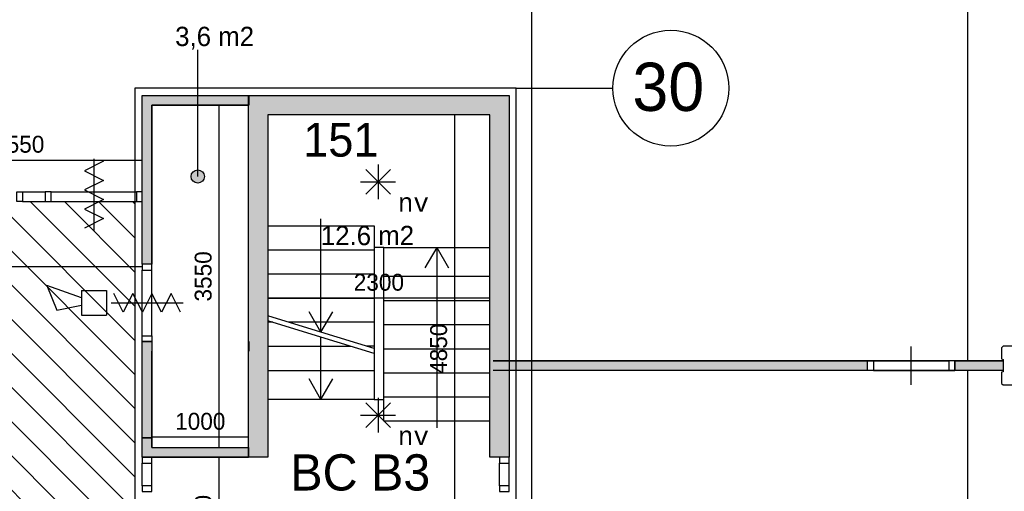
# Model space of a CAD drawing. Extents: x 126249 to 198477, y 373 to 102273.
# Tile 31 of 54: x 181679 to 191877, y 37871 to 42758. Entities that reach past the tile are written whole.
import ezdxf
from ezdxf.enums import TextEntityAlignment as Align

# ---------------------------------------------------------------- set-up
doc = ezdxf.new("R2010")
doc.units = 0
doc.header["$MEASUREMENT"] = 0
doc.header["$PDMODE"] = 35
doc.header["$PDSIZE"] = -0.5
doc.layers.get('0').update_dxf_attribs({"linetype": 'CONTINUOUS'})
doc.layers.get('DEFPOINTS').update_dxf_attribs({"linetype": 'CONTINUOUS'})
for name, color, linetype in [('AA$1A---_ARCEER', 252, 'CONTINUOUS'), ('AL22----_BINNENWAND', 252, 'CONTINUOUS'), ('AL24----_TRAPPEN', 252, 'CONTINUOUS'), ('AL32----_BINNENKOZIJN', 252, 'CONTINUOUS'), ('AM$1A---_MAATVOERING', 252, 'CONTINUOUS'), ('Betonpalen', 252, 'CONTINUOUS'), ('Brandweer', 252, 'CONTINUOUS'), ('COMPARTIMENTERING', 252, 'CONTINUOUS'), ('LAYER01', 252, 'CONTINUOUS'), ('M2', 252, 'CONTINUOUS'), ('OMPARTIMENTERING', 252, 'CONTINUOUS'), ('UNUSEDHATCH', 252, 'CONTINUOUS')]:
    doc.layers.add(name, color=color, linetype=linetype)
doc.styles.add('B-01', font='b-gbp')
doc.styles.add('MONOTXT', font='MONOTXT')
doc.dimstyles.new('BBA_STAND', dxfattribs={"dimtxt": 175, "dimasz": 1, "dimexe": 1, "dimexo": 0.001, "dimgap": 75, "dimtad": 1, "dimdec": 0, "dimzin": 0, "dimdsep": 46, "dimtxsty": 'B-01', "dimblk": 'NONE', "dimblk1": 'NONE', "dimblk2": 'PIJL1', "dimcen": 1, "dimse1": 1, "dimse2": 1, "dimclrd": 256, "dimclre": 1, "dimclrt": 256, "dimadec": 0, "dimazin": 0, "dimtfac": 1, "dimtdec": 0, "dimtmove": 0, "dimatfit": 0, "dimldrblk": 'PIJL1', "dimfxl": 1, "dimtolj": 1, "dimtzin": 0, "dimarcsym": 0})

# ---------------------------------------------------------------- blocks, each defined once
blk = doc.blocks.new('*D74')
at = {"layer": 'AM$1A---_MAATVOERING', "lineweight": -2, "transparency": 16777216}
blk.add_line((180399, 41303), (182949, 41303), dxfattribs=at)
at = {"layer": 'DEFPOINTS', "color": 0, "transparency": 16777216}
for p in [(180399, 41412), (182949, 41412), (182949, 41303)]:
    blk.add_point(p, dxfattribs=at)
at = {"layer": 'AM$1A---_MAATVOERING', "transparency": 16777216, "insert": (181674, 41466), "char_height": 175, "attachment_point": 5, "style": 'B-01'}
blk.add_mtext('\\A1;2550', dxfattribs=at)
blk = doc.blocks.new('_None')
blk = doc.blocks.new('PIJL1')
at = {"color": 1, "linetype": 'ByBlock'}
blk.add_line((0, 83), (0, -83), dxfattribs=at)
blk.add_solid([(-100, 17), (-100, -17), (0, 0)], dxfattribs=at)
blk = doc.blocks.new('*D76')
at = {"layer": 'AM$1A---_MAATVOERING', "lineweight": -2, "transparency": 16777216}
blk.add_line((186749, 36881), (192046, 36881), dxfattribs=at)
at = {"layer": 'DEFPOINTS', "color": 0, "transparency": 16777216}
for p in [(186749, 40907), (192046, 38656), (192046, 36881)]:
    blk.add_point(p, dxfattribs=at)
at = {"layer": 'AM$1A---_MAATVOERING', "transparency": 16777216, "insert": (189397, 37044), "char_height": 175, "attachment_point": 5, "style": 'B-01'}
blk.add_mtext('\\A1;5297', dxfattribs=at)
blk = doc.blocks.new('*D187')
at = {"layer": 'AM$1A---_MAATVOERING', "lineweight": -2, "transparency": 16777216}
blk.add_line((183742, 41873), (183742, 38323), dxfattribs=at)
at = {"layer": 'DEFPOINTS', "color": 0, "transparency": 16777216}
for p in [(183917, 41873), (183742, 38323), (183917, 38323)]:
    blk.add_point(p, dxfattribs=at)
at = {"layer": 'AM$1A---_MAATVOERING', "transparency": 16777216, "insert": (183580, 40098), "char_height": 175, "attachment_point": 5, "rotation": 90, "style": 'B-01'}
blk.add_mtext('\\A1;3550', dxfattribs=at)
blk = doc.blocks.new('*D188')
at = {"layer": 'AM$1A---_MAATVOERING', "lineweight": -2, "transparency": 16777216}
blk.add_line((184049, 38432), (183049, 38432), dxfattribs=at)
at = {"layer": 'DEFPOINTS', "color": 0, "transparency": 16777216}
for p in [(183049, 39112), (184049, 38512), (183049, 38432)]:
    blk.add_point(p, dxfattribs=at)
at = {"layer": 'AM$1A---_MAATVOERING', "transparency": 16777216, "insert": (183549, 38595), "char_height": 175, "attachment_point": 5, "style": 'B-01'}
blk.add_mtext('\\A1;1000', dxfattribs=at)
blk = doc.blocks.new('*D221')
at = {"layer": 'AM$1A---_MAATVOERING', "lineweight": -2, "transparency": 16777216}
blk.add_line((186549, 39873), (184249, 39873), dxfattribs=at)
at = {"layer": 'DEFPOINTS', "color": 0, "transparency": 16777216}
for p in [(184249, 40798), (186549, 40798), (184249, 39873)]:
    blk.add_point(p, dxfattribs=at)
at = {"layer": 'AM$1A---_MAATVOERING', "transparency": 16777216, "insert": (185399, 40036), "char_height": 175, "attachment_point": 5, "style": 'B-01'}
blk.add_mtext('\\A1;2300', dxfattribs=at)
blk = doc.blocks.new('*D222')
at = {"layer": 'AM$1A---_MAATVOERING', "lineweight": -2, "transparency": 16777216}
blk.add_line((183742, 38223), (183742, 36923), dxfattribs=at)
at = {"layer": 'DEFPOINTS', "color": 0, "transparency": 16777216}
for p in [(183928, 38223), (183742, 36923), (183928, 36923)]:
    blk.add_point(p, dxfattribs=at)
at = {"layer": 'AM$1A---_MAATVOERING', "transparency": 16777216, "insert": (183580, 37573), "char_height": 175, "attachment_point": 5, "rotation": 90, "style": 'B-01'}
blk.add_mtext('\\A1;1300', dxfattribs=at)
blk = doc.blocks.new('*D223')
at = {"layer": 'AM$1A---_MAATVOERING', "lineweight": -2, "transparency": 16777216}
blk.add_line((186181, 41773), (186181, 36923), dxfattribs=at)
at = {"layer": 'DEFPOINTS', "color": 0, "transparency": 16777216}
for p in [(186099, 41773), (185179, 36923), (186181, 36923)]:
    blk.add_point(p, dxfattribs=at)
at = {"layer": 'AM$1A---_MAATVOERING', "transparency": 16777216, "insert": (186019, 39348), "char_height": 175, "attachment_point": 5, "rotation": 90, "style": 'B-01'}
blk.add_mtext('\\A1;4850', dxfattribs=at)
blk = doc.blocks.new('*D239')
at = {"layer": 'AM$1A---_MAATVOERING', "lineweight": -2, "transparency": 16777216}
blk.add_line((168749, 40199), (182949, 40199), dxfattribs=at)
at = {"layer": 'DEFPOINTS', "color": 0, "transparency": 16777216}
for p in [(182949, 40199), (182949, 38323), (168749, 38083)]:
    blk.add_point(p, dxfattribs=at)
at = {"layer": 'AM$1A---_MAATVOERING', "transparency": 16777216, "insert": (175849, 40362), "char_height": 175, "attachment_point": 5, "style": 'B-01'}
blk.add_mtext('\\A1;14200', dxfattribs=at)
blk = doc.blocks.new('*D261')
at = {"layer": 'AM$1A---_MAATVOERING', "lineweight": -2, "transparency": 16777216}
blk.add_line((186980, 49973), (186980, 36523), dxfattribs=at)
at = {"layer": 'DEFPOINTS', "color": 0, "transparency": 16777216}
for p in [(187174, 49973), (186980, 36523), (187174, 36523)]:
    blk.add_point(p, dxfattribs=at)
at = {"layer": 'AM$1A---_MAATVOERING', "transparency": 16777216, "insert": (186818, 43248), "char_height": 175, "attachment_point": 5, "rotation": 90, "style": 'B-01'}
blk.add_mtext('\\A1;13450', dxfattribs=at)
blk = doc.blocks.new('*D272')
at = {"layer": 'AA$1A---_ARCEER', "lineweight": -2, "transparency": 16777216}
blk.add_line((191500, 33823), (191500, 39123), dxfattribs=at)
at = {"layer": 'DEFPOINTS', "color": 0, "transparency": 16777216}
for p in [(191500, 39123), (191500, 39123), (191500, 33823)]:
    blk.add_point(p, dxfattribs=at)
at = {"layer": 'AA$1A---_ARCEER', "transparency": 16777216, "insert": (191338, 36473), "char_height": 175, "attachment_point": 5, "rotation": 90, "style": 'B-01'}
blk.add_mtext('\\A1;???', dxfattribs=at)
blk = doc.blocks.new('*D273')
at = {"layer": 'AA$1A---_ARCEER', "lineweight": -2, "transparency": 16777216}
blk.add_line((191500, 39223), (191500, 49973), dxfattribs=at)
at = {"layer": 'DEFPOINTS', "color": 0, "transparency": 16777216}
for p in [(191500, 49973), (191500, 49973), (191500, 39223)]:
    blk.add_point(p, dxfattribs=at)
at = {"layer": 'AA$1A---_ARCEER', "transparency": 16777216, "insert": (191338, 44598), "char_height": 175, "attachment_point": 5, "rotation": 90, "style": 'B-01'}
blk.add_mtext('\\A1;???', dxfattribs=at)

msp = doc.modelspace()

# ---------------------------------------------------------------- hatches: boundary and pattern name
at = {"layer": 'AA$1A---_ARCEER'}
for points in [[(183522.9, 41873.5), (183522.9, 41973.5), (182948.9, 41973.5), (182948.9, 40223.5), (183048.9, 40223.5), (183048.9, 41873.5)], [(184048.9, 41873.5), (184048.9, 41973.5), (183522.9, 41973.5), (183522.9, 41873.5)], [(186548.9, 41773.5), (186548.9, 38223.5), (186748.9, 38223.5), (186748.9, 41973.5), (184051.9, 41973.5), (184051.9, 41873.5), (184048.9, 41873.5), (184048.9, 39423.5), (184051.2, 39423.5), (184051.2, 39323.5), (184048.9, 39323.5), (184048.9, 38223.5), (184248.9, 38223.5), (184248.9, 41773.5)], [(183048.9, 38423.5), (183048.9, 39423.5), (182948.9, 39423.5), (182948.9, 38423.5)], [(191863.9, 39223), (191363.9, 39223), (191363.9, 39123), (191863.9, 39123)], [(184048.9, 38223.5), (184048.9, 38323.5), (183048.9, 38323.5), (183048.9, 38323.5), (183048.9, 38423.5), (182948.9, 38423.5), (182948.9, 38223.5)]]:
    msp.add_hatch(color=256, dxfattribs=at).paths.add_polyline_path(points)
h = msp.add_hatch(dxfattribs=at)
h.set_pattern_fill('ANSI31', color=256, scale=2000, angle=270, style=0)
h.set_pattern_definition([(315, (118716.53, 0), (176.7767, 176.7767), [])])
h.paths.add_polyline_path([(170048.8, 40873.7), (169989.1, 40873.7), (169753.6, 40873.7), (169693.8, 40873.7), (168808.6, 40873.7), (168748.8, 40873.7), (168748.8, 40873.5), (168748.8, 40373.5), (168748.8, 40313.5), (168748.8, 39433.2), (168748.8, 39373.5), (168748.8, 33773.5), (168748.8, 33437.5), (168748.8, 33377.5), (168748.8, 32497.2), (168748.8, 32437.5), (168748.8, 30068.7), (165098.6, 30068.7), (165098.6, 30009), (165054.3, 30009), (165054.5, 28188.5), (165098.6, 28188.5), (165098.6, 28128.7), (165098.6, 27226.3), (165098.6, 26323.7), (165098.6, 26264), (167948.8, 26264), (167948.8, 26673.5), (168048.8, 26673.5), (168108.6, 26673.5), (168343.8, 26673.5), (168403.6, 26673.5), (169289.1, 26673.5), (169348.8, 26673.5), (171798.8, 26673.5), (171798.8, 24223.5), (171858.2, 24223.5), (172093.7, 24223.5), (172153.5, 24223.5), (173038.7, 24223.5), (173098.5, 24223.5), (173198.5, 24223.5), (173258.2, 24223.5), (174143.5, 24223.5), (174203.2, 24223.5), (174438.7, 24223.5), (174498.5, 24223.5), (176798.5, 24223.5), (176858.2, 24223.5), (177743.5, 24223.5), (177803.2, 24223.5), (178038.7, 24223.5), (178098.5, 24223.5), (178098.5, 24623.5), (178098.7, 24623.5), (178098.7, 24683.2), (178098.7, 24918.7), (178098.7, 24978.5), (178098.7, 25863.7), (178098.7, 25923.5), (178098.5, 25923.5), (178098.5, 26673.5), (181098.8, 26673.5), (181098.8, 26773.5), (186499.1, 26773.5), (186499.1, 30975.3), (182948.8, 30975.3), (182948.8, 32775.3), (183148.8, 32775.3), (183148.8, 32775.1), (183208.6, 32775.1), (183988.8, 32775.3), (184048.8, 32775.3), (184300.1, 32775.3), (184300.1, 32835.1), (184299.9, 33615.3), (184299.9, 33675.3), (184299.9, 34065.3), (184300.1, 34065.3), (184300.1, 34125), (184299.9, 34905.3), (184299.9, 34975.3), (184048.8, 34975.3), (183988.8, 34975.3), (183208.6, 34975.3), (183148.8, 34975.3), (182948.8, 34975.3), (182948.8, 36688.7), (182899.5, 36688.7), (182899.5, 36613.9), (182599.5, 36613.9), (182599.5, 36913.9), (182872.8, 36913.9), (182872.8, 40873.7), (182003.6, 40873.7), (181943.9, 40873.7), (181708.6, 40873.7), (181648.9, 40873.7), (181648.9, 40873.5), (180398.8, 40873.5), (180298.8, 40873.5), (174948.8, 40873.5), (170048.8, 40873.5)])
h.paths.add_polyline_path([(179248.8, 37073.5), (179248.8, 28673.5), (170748.8, 28673.5), (170748.8, 37073.5)], flags=16)
h.paths.add_polyline_path([(175648.9, 39105.5), (175663.9, 39110.5), (175663.9, 39235.5), (175648.9, 39243.5), (175648.9, 39373.5), (175784.9, 39373.5), (175789.9, 39358.5), (175914.9, 39358.5), (175922.9, 39373.5), (176048.9, 39373.5), (176048.9, 39241.5), (176033.9, 39236.5), (176033.9, 39111.5), (176048.9, 39103.5), (176048.9, 38973.5), (175920.9, 38973.5), (175915.9, 38988.5), (175790.9, 38988.5), (175782.9, 38973.5), (175648.9, 38973.5)], flags=16)
h.paths.add_polyline_path([(170648.9, 39103.5), (170633.9, 39111.5), (170633.9, 39236.5), (170648.9, 39241.5), (170648.9, 39373.5), (170522.9, 39373.5), (170514.9, 39358.5), (170389.9, 39358.5), (170384.9, 39373.5), (170248.9, 39373.5), (170248.9, 39243.5), (170263.9, 39235.5), (170263.9, 39110.5), (170248.9, 39105.5), (170248.9, 38973.5), (170382.9, 38973.5), (170390.9, 38988.5), (170515.9, 38988.5), (170520.9, 38973.5), (170648.9, 38973.5)], flags=16)
h.paths.add_polyline_path([(170522.9, 33973.5), (170514.9, 33958.5), (170389.9, 33958.5), (170384.9, 33973.5), (170248.9, 33973.5), (170248.9, 33843.5), (170263.9, 33835.5), (170263.9, 33710.5), (170248.9, 33705.5), (170248.9, 33573.5), (170382.9, 33573.5), (170390.9, 33588.5), (170515.9, 33588.5), (170520.9, 33573.5), (170648.9, 33573.5), (170648.9, 33703.5), (170633.9, 33711.5), (170633.9, 33836.5), (170648.9, 33841.5), (170648.9, 33973.5)], flags=16)
h.paths.add_polyline_path([(181048.9, 39105.5), (181063.9, 39110.5), (181063.9, 39235.5), (181048.9, 39243.5), (181048.9, 39373.5), (181184.9, 39373.5), (181189.9, 39358.5), (181314.9, 39358.5), (181322.9, 39373.5), (181448.9, 39373.5), (181448.9, 39241.5), (181433.9, 39236.5), (181433.9, 39111.5), (181448.9, 39103.5), (181448.9, 38973.5), (181320.9, 38973.5), (181315.9, 38988.5), (181190.9, 38988.5), (181182.9, 38973.5), (181048.9, 38973.5)], flags=16)
h.paths.add_polyline_path([(181048.9, 33843.5), (181063.9, 33835.5), (181063.9, 33710.5), (181048.9, 33705.5), (181048.9, 33573.5), (181182.9, 33573.5), (181190.9, 33588.5), (181315.9, 33588.5), (181320.9, 33573.5), (181448.9, 33573.5), (181448.9, 33703.5), (181433.9, 33711.5), (181433.9, 33836.5), (181448.9, 33841.5), (181448.9, 33973.5), (181322.9, 33973.5), (181314.9, 33958.5), (181189.9, 33958.5), (181184.9, 33973.5), (181048.9, 33973.5)], flags=16)
h.paths.add_polyline_path([(175784.9, 28573.5), (175789.9, 28558.5), (175914.9, 28558.5), (175922.9, 28573.5), (176048.9, 28573.5), (176048.9, 28441.5), (176033.9, 28436.5), (176033.9, 28311.5), (176048.9, 28303.5), (176048.9, 28173.5), (175920.9, 28173.5), (175915.9, 28188.5), (175790.9, 28188.5), (175782.9, 28173.5), (175648.9, 28173.5), (175648.9, 28305.5), (175663.9, 28310.5), (175663.9, 28435.5), (175648.9, 28443.5), (175648.9, 28573.5)], flags=16)
h.paths.add_polyline_path([(170522.9, 28573.5), (170514.9, 28558.5), (170389.9, 28558.5), (170384.9, 28573.5), (170248.9, 28573.5), (170248.9, 28443.5), (170263.9, 28435.5), (170263.9, 28310.5), (170248.9, 28305.5), (170248.9, 28173.5), (170382.9, 28173.5), (170390.9, 28188.5), (170515.9, 28188.5), (170520.9, 28173.5), (170648.9, 28173.5), (170648.9, 28303.5), (170633.9, 28311.5), (170633.9, 28436.5), (170648.9, 28441.5), (170648.9, 28573.5)], flags=16)
h.paths.add_polyline_path([(181184.9, 28573.5), (181189.9, 28558.5), (181314.9, 28558.5), (181322.9, 28573.5), (181448.9, 28573.5), (181448.9, 28441.5), (181433.9, 28436.5), (181433.9, 28311.5), (181448.9, 28303.5), (181448.9, 28173.5), (181320.9, 28173.5), (181315.9, 28188.5), (181190.9, 28188.5), (181182.9, 28173.5), (181048.9, 28173.5), (181048.9, 28305.5), (181063.9, 28310.5), (181063.9, 28435.5), (181048.9, 28443.5), (181048.9, 28573.5)], flags=16)
h.paths.add_polyline_path([(165474.5, 30010.4), (165474.5, 29710.4), (165174.5, 29710.4), (165174.5, 30010.4)], flags=16)
h.paths.add_polyline_path([(165374.5, 29910.4), (165374.5, 29810.4), (165274.5, 29810.4), (165274.5, 29910.4)], flags=0)
h.paths.add_polyline_path([(165233.9, 28573.5), (165248.9, 28558.5), (165248.9, 28441.5), (165233.9, 28436.5), (165233.9, 28311.5), (165248.9, 28303.5), (165248.9, 28173.5), (165233.9, 28173.5), (165248.9, 28188.5), (165248.9, 28303.5), (165233.9, 28311.5), (165233.9, 28436.5), (165248.9, 28441.5), (165248.9, 28573.5)], flags=16)
h.paths.add_polyline_path([(173527.6, 34475.4), (175860.9, 34475.4), (175860.9, 31475.4), (173527.6, 31475.4)], flags=8)
h = msp.add_hatch(color=256, dxfattribs=at)
h.paths.add_polyline_path([(190461.9, 39223), (186822.5, 39223), (186822.5, 39123), (190461.9, 39123)])
h.paths.add_polyline_path([(186822.5, 39223), (186748.9, 39223), (186748.9, 39123), (186822.5, 39123)])
at = {"layer": 'LAYER01'}
msp.add_hatch(color=256, dxfattribs=at).paths.add_polyline_path([(183522.9, 41202.3, 1), (183522.9, 41064.7, 1)])

# ---------------------------------------------------------------- linework, layer by layer
at = {"layer": 'AL22----_BINNENWAND'}
for points in [[(182948.9, 40223.5), (182948.9, 41973.5)], [(182948.9, 40223.5), (182948.9, 41973.5)], [(182948.9, 41973.5), (184051.9, 41973.5)], [(182948.9, 41973.5), (184051.9, 41973.5)], [(184048.9, 38223.5), (184048.9, 41973.5)], [(184048.9, 41973.5), (186748.9, 41973.5)], [(184051.9, 41973.5), (184051.9, 41873.5)], [(184051.9, 41973.5), (184051.9, 41873.5)], [(186748.9, 41973.5), (186748.9, 38223.5)], [(183048.9, 40223.5), (183048.9, 41873.5)], [(183048.9, 41873.5), (183048.9, 40223.5)], [(183048.9, 41873.5), (184051.9, 41873.5)], [(184051.9, 41873.5), (183048.9, 41873.5)], [(184248.9, 41773.5), (184248.9, 38223.5)], [(186548.9, 41773.5), (184248.9, 41773.5)], [(186548.9, 38223.5), (186548.9, 41773.5)], [(182948.9, 40873.5), (182948.9, 40973.5)], [(183048.9, 40223.5), (182948.9, 40223.5)], [(182948.9, 38423.5), (182948.9, 39423.5)], [(182948.9, 38423.5), (182948.9, 39423.5)], [(182948.9, 39423.5), (183048.9, 39423.5), (183048.9, 38423.5)], [(184051.2, 39323.5), (184051.2, 39423.5)], [(184051.2, 39423.5), (184051.2, 39323.5)], [(183048.9, 38423.5), (183048.9, 39323.5)], [(191863.9, 39223), (186584, 39223)], [(186584, 39223), (190461.9, 39223)], [(191363.9, 39223), (191863.9, 39223)], [(191863.9, 39223), (191863.9, 39123)], [(191863.9, 39123), (186584, 39123)], [(190461.9, 39123), (186584, 39123)], [(191863.9, 39123), (191363.9, 39123)], [(182948.9, 38423.5), (183048.9, 38423.5)], [(182948.9, 38223.5), (182948.9, 38423.5)], [(182948.9, 38223.5), (182948.9, 38423.5)], [(183048.9, 38423.5), (182948.9, 38423.5)], [(183048.9, 38323.5), (183048.9, 38423.5)], [(183048.9, 38423.5), (183048.9, 38323.5)], [(183048.9, 38323.5), (184048.9, 38323.5)], [(183048.9, 38323.5), (184048.9, 38323.5)], [(184048.9, 38323.5), (184048.9, 38223.5)], [(184048.9, 38323.5), (184048.9, 38223.5)], [(182948.9, 38223.5), (184048.9, 38223.5)], [(184048.9, 38223.5), (182948.9, 38223.5)], [(184248.9, 38223.5), (184048.9, 38223.5)], [(186748.9, 38223.5), (186548.9, 38223.5)]]:
    msp.add_lwpolyline(points, dxfattribs=at)
at = {"layer": 'AL24----_TRAPPEN'}
for points in [[(184798.9, 39519.5), (184798.9, 40693.5)], [(184248.9, 40623.5), (185348.9, 40623.5)], [(185348.9, 40623.5), (185348.9, 38823.5)], [(185448.9, 40398.5), (185348.9, 40398.5)], [(185448.9, 38598.5), (185448.9, 40398.5)], [(185448.9, 40398.5), (186548.9, 40398.5)], [(185998.9, 40398.5), (185876.1, 40185.8)], [(185998.9, 40398.5), (186121.7, 40185.8)], [(185998.9, 40398.5), (185998.9, 38528.5)], [(184248.9, 40373.5), (185348.9, 40373.5)], [(184248.9, 40123.5), (185348.9, 40123.5)], [(185448.9, 40098.5), (186548.9, 40098.5)], [(184248.9, 39873.5), (185348.9, 39873.5)], [(185448.9, 39848.5), (186548.9, 39848.5)], [(185348.9, 39350), (184798.9, 39519.5), (184248.9, 39688.9)], [(184798.9, 39519.5), (184676.1, 39732.1)], [(184798.9, 39519.5), (184921.6, 39732.1)], [(185348.9, 39300), (184798.9, 39469.5), (184248.9, 39638.9)], [(184299, 39623.5), (184248.9, 39623.5)], [(185348.9, 39623.5), (184461.3, 39623.5)], [(185448.9, 39598.5), (186548.9, 39598.5)], [(184798.9, 38823.5), (184798.9, 39469.5)], [(184248.9, 39373.5), (185110.5, 39373.5)], [(185348.9, 39373.5), (185272.8, 39373.5)], [(185448.9, 39348.5), (186548.9, 39348.5)], [(184248.9, 39123.5), (185348.9, 39123.5)], [(185448.9, 39098.5), (186548.9, 39098.5)], [(184798.9, 38823.5), (184676.1, 39036.1)], [(184798.9, 38823.5), (184921.6, 39036.1)], [(185348.9, 38823.5), (184248.9, 38823.5)], [(185348.9, 38823.5), (185448.9, 38823.5)], [(185448.9, 38848.5), (186548.9, 38848.5)], [(186548.9, 38598.5), (185448.9, 38598.5)]]:
    msp.add_lwpolyline(points, dxfattribs=at)
at = {"layer": 'AL32----_BINNENKOZIJN'}
for points in [[(182446.5, 41123.7), (182446.5, 40923.7), (182446.5, 40723.7)], [(181708.6, 40973.5), (181943.9, 40973.5)], [(182003.6, 40973.5), (182889.1, 40973.5)], [(181708.6, 40873.7), (181943.9, 40873.7)], [(182003.6, 40873.7), (182889.1, 40873.7)], [(182948.9, 39483.5), (182948.9, 40163.7)], [(183048.9, 39483.5), (183048.6, 40163.7)], [(182798.9, 39823.6), (182998.9, 39823.6), (183198.9, 39823.6)], [(182798.9, 39823.6), (182998.9, 39823.6), (183198.9, 39823.6)], [(182798.9, 39823.6), (182998.9, 39823.6), (183198.9, 39823.6)], [(190913, 38972.7), (190913, 39172.7), (190913, 39372.7)], [(190521.9, 39222.7), (191304.2, 39222.7)], [(190521.9, 39122.7), (191304.2, 39123)], [(182948.9, 37928.7), (182948.9, 38163.7)], [(183048.6, 37928.7), (183048.6, 38163.7)], [(186649, 37928.7), (186649, 38163.7)], [(186748.7, 37928.7), (186748.7, 38163.7)]]:
    msp.add_lwpolyline(points, dxfattribs=at)
for points in [[(181648.9, 40973.5), (181708.6, 40973.5), (181708.6, 40873.7), (181648.9, 40873.7)], [(182003.6, 40973.5), (181943.9, 40973.5), (181943.9, 40873.7), (182003.6, 40873.7)], [(182948.9, 40973.5), (182889.1, 40973.5), (182889.1, 40873.7), (182948.9, 40873.7)], [(182948.9, 40223.5), (182948.9, 40163.7), (183048.6, 40163.7), (183048.6, 40223.5)], [(182948.9, 39423.5), (182948.9, 39483.5), (183048.9, 39483.5), (183048.9, 39423.5)], [(190461.9, 39222.7), (190521.9, 39222.7), (190521.9, 39122.7), (190461.9, 39122.7)], [(191363.9, 39222.7), (191304.2, 39222.7), (191304.2, 39123), (191363.9, 39123)], [(182948.9, 38223.5), (182948.9, 38163.7), (183048.6, 38163.7), (183048.6, 38223.5)], [(186649, 38223.5), (186649, 38163.7), (186748.7, 38163.7), (186748.7, 38223.5)], [(182948.9, 37928.7), (182948.9, 37869), (183048.6, 37869), (183048.6, 37928.7)], [(186649, 37928.7), (186649, 37869), (186748.7, 37869), (186748.7, 37928.7)]]:
    msp.add_lwpolyline(points, close=True, dxfattribs=at)
at = {"layer": 'Betonpalen'}
for points in [[(191863.9, 39373.5), (191848.9, 39358.5)], [(191984.9, 39373.5), (191863.9, 39373.5)], [(191848.9, 39358.5), (191848.9, 39243.5)], [(191848.9, 39243.5), (191863.9, 39235.5)], [(191863.9, 39235.5), (191863.9, 39110.5)], [(191863.9, 39110.5), (191848.9, 39105.5)], [(191848.9, 39105.5), (191848.9, 38988.5)], [(191848.9, 38988.5), (191863.9, 38973.5)], [(191863.9, 38973.5), (191982.9, 38973.5)]]:
    msp.add_lwpolyline(points, dxfattribs=at)
at = {"layer": 'Brandweer'}
for p, q in [((185263.9, 40949.4, 2600), (185519.7, 41205.1, 2600)), ((185263.9, 41205.1, 2600), (185518.4, 40950.7, 2600)), ((185391.1, 41257.8, 2600), (185391.1, 40898, 2600)), ((185210.3, 41077, 2600), (185572, 41077, 2600)), ((181961.2, 40003.1), (182063.8, 39746.7)), ((182320.3, 39874.9), (181961.2, 40003.1)), ((182320.3, 39951.8), (182576.8, 39951.8)), ((182320.3, 39951.8), (182320.3, 39695.4)), ((182576.8, 39951.8), (182576.8, 39695.4)), ((182063.8, 39746.7), (182320.3, 39798)), ((182320.3, 39695.4), (182576.8, 39695.4)), ((185263.9, 38531.5, 2600), (185519.7, 38787.3, 2600)), ((185263.9, 38787.3, 2600), (185518.4, 38532.8, 2600)), ((185391.1, 38840, 2600), (185391.1, 38480.1, 2600)), ((185210.3, 38659.1, 2600), (185572, 38659.1, 2600))]:
    msp.add_line(p, q, dxfattribs=at)
for points in [[(182448.4, 40571.2), (182448.4, 41316.2)], [(182448.4, 40571.2), (182448.4, 41316.2)], [(182545.1, 41290.2), (182351.6, 41191.2), (182545.1, 41092.2), (182351.6, 40993.2), (182545.1, 40894.2), (182351.6, 40795.2), (182545.1, 40696.2), (182351.6, 40597.2)], [(183345.4, 39726.8), (183246.4, 39920.3), (183147.4, 39726.8), (183048.4, 39920.3), (182949.4, 39726.8), (182850.4, 39920.3), (182751.4, 39726.8), (182652.4, 39920.3)], [(182626.4, 39823.6), (183371.4, 39823.6)], [(182626.4, 39823.6), (183371.4, 39823.6)]]:
    msp.add_lwpolyline(points, dxfattribs=at)
at = {"layer": 'COMPARTIMENTERING'}
msp.add_circle((188422.5, 42049), 600, dxfattribs=at)
at = {"layer": 'LAYER01'}
msp.add_line((183522.9, 41133.5), (183522.9, 42446.6), dxfattribs=at)
msp.add_circle((183522.9, 41133.5), 68.8, dxfattribs=at)
at = {"layer": 'OMPARTIMENTERING', "ltscale": 800}
for p, q in [((182872.8, 42049), (182872.8, 36688.7)), ((186822.5, 42049), (182872.8, 42049)), ((183968.7, 42049), (183968.7, 42049)), ((186822.5, 42049), (187822.5, 42049))]:
    msp.add_line(p, q, dxfattribs=at)
msp.add_lwpolyline([(182872.8, 36688.7), (185348.9, 36688.7), (185348.9, 36273.5), (186822.5, 36273.5), (186822.5, 42049)], dxfattribs=at)
at = {"layer": 'UNUSEDHATCH'}
for points in [[(190461.9, 39122.7), (190461.9, 39223)], [(191363.9, 39223), (191363.9, 39123)]]:
    msp.add_lwpolyline(points, dxfattribs=at)

# ---------------------------------------------------------------- texts
at = {"layer": 'Brandweer', "style": 'MONOTXT'}
for p in [(185756.7, 40861.5, 2600), (185756.7, 38443.7, 2600)]:
    msp.add_text('nv', height=185.94, dxfattribs=at).set_placement(p, align=Align.MIDDLE)
at = {"layer": 'LAYER01', "style": 'B-01'}
for s, height, p in [('30', 500, (188024.9, 41812.4)), ('151', 350, (184614.8, 41338.9)), ('BC B3', 375, (184481.7, 37879.2))]:
    msp.add_text(s, height=height, rotation=0, dxfattribs=at).set_placement(p)
at = {"layer": 'M2', "char_height": 200, "width": 1805, "attachment_point": 1, "style": 'B-01'}
for s, insert in [('3,6 m2', (183289, 42684.7)), ('12.6 m2', (184797.6, 40621.6))]:
    msp.add_mtext(s, dxfattribs=dict(at, insert=insert))

# ---------------------------------------------------------------- dimensions: what is measured, and where the dimension line sits
at = {"layer": 'AA$1A---_ARCEER'}
for base, p1, p2, picture, middle in [((191500, 49973.5), (191500, 39223), (191500, 49973.5), '*D273', (191337.5, 44598.2)), ((191500, 39123), (191500, 33823), (191500, 39123), '*D272', (191337.5, 36473))]:
    dim = msp.add_linear_dim(base=base, p1=p1, p2=p2, angle=90, text='???', dimstyle='BBA_STAND', dxfattribs=at)
    dim.commit()
    dim.dimension.update_dxf_attribs({"geometry": picture, "text_midpoint": middle})
at = {"layer": 'AM$1A---_MAATVOERING'}
for base, p1, p2, picture, middle in [((186980.5, 36523.5), (187173.8, 49973.5), (187173.8, 36523.5), '*D261', (186818, 43248.5)), ((183742.4, 38323.5), (183917.4, 41873.5), (183917.4, 38323.5), '*D187', (183579.9, 40098.5)), ((186181.4, 36923.5), (186098.9, 41773.5), (185179.3, 36923.5), '*D223', (186018.9, 39348.5)), ((183742.4, 36923.5), (183928.4, 38223.5), (183928.4, 36923.5), '*D222', (183579.9, 37573.5))]:
    dim = msp.add_linear_dim(base=base, p1=p1, p2=p2, angle=270, dimstyle='BBA_STAND', dxfattribs=at)
    dim.commit()
    dim.dimension.update_dxf_attribs({"geometry": picture, "text_midpoint": middle})
for base, p1, p2, picture, middle in [((182948.9, 41303.5), (180398.8, 41412.5), (182948.9, 41412.5), '*D74', (181673.8, 41466)), ((192046, 36881.5), (186748.9, 40907.5), (192046, 38656), '*D76', (189397.4, 37044)), ((184248.9, 39873.5), (186548.9, 40797.6), (184248.9, 40797.6), '*D221', (185398.9, 40036)), ((182948.9, 40199.5), (168748.8, 38082.9), (182948.9, 38323.5), '*D239', (175848.8, 40362)), ((183048.9, 38432.5), (184048.9, 38512.5), (183048.9, 39112.5), '*D188', (183548.9, 38595))]:
    dim = msp.add_linear_dim(base=base, p1=p1, p2=p2, dimstyle='BBA_STAND', dxfattribs=at)
    dim.commit()
    dim.dimension.update_dxf_attribs({"geometry": picture, "text_midpoint": middle})

doc.saveas('drawing.dxf')
